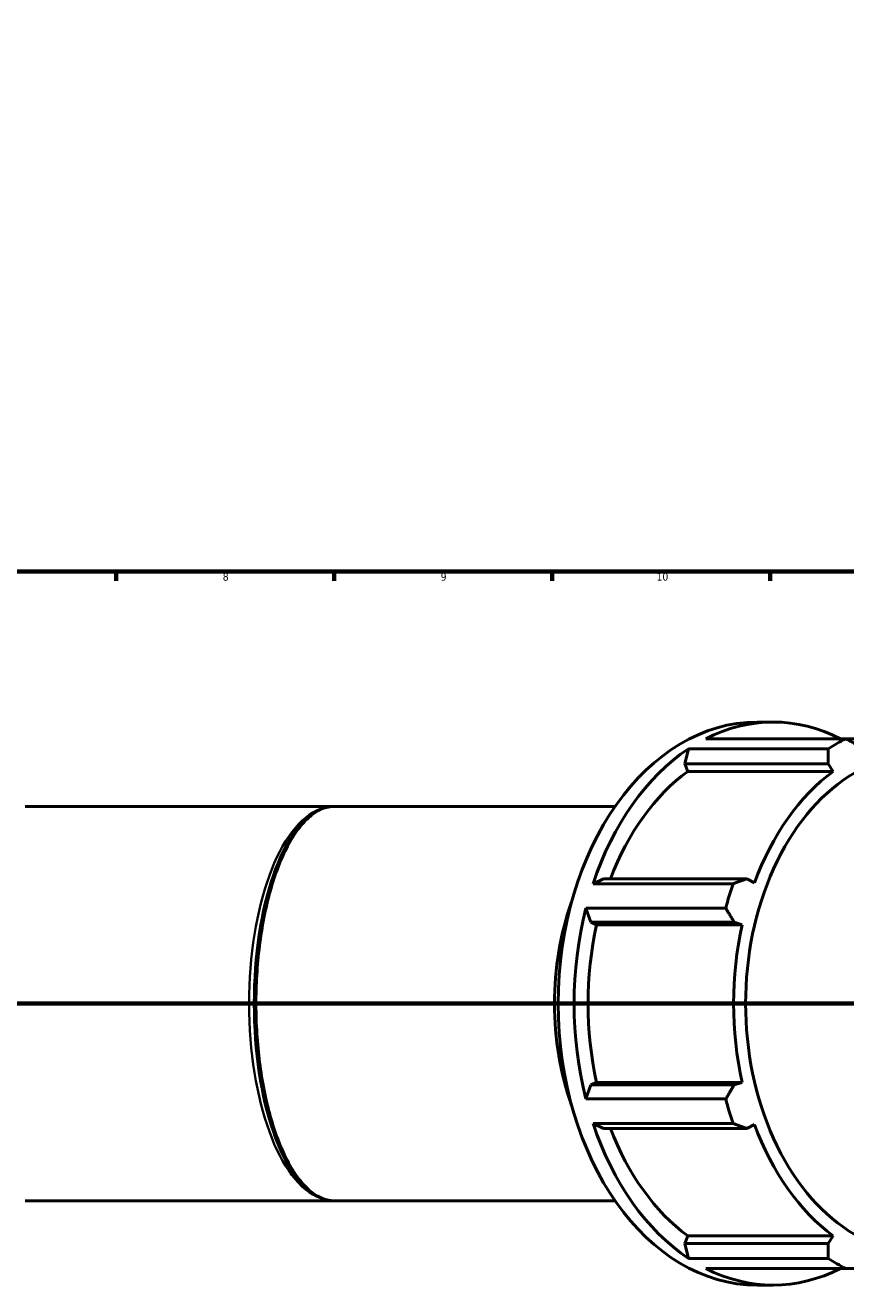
# Model space of a CAD drawing. Header units: millimetres. Extents: x -21 to 1695, y -211 to 1449.
# Tile 4 of 11: x 461 to 725, y -211 to 196. Entities that reach past the tile are written whole.
import ezdxf

# ---------------------------------------------------------------- set-up
doc = ezdxf.new("R2010")
doc.units = ezdxf.units.MM
doc.linetypes.add('CHAIN', pattern=[0.7087, 0.4724, -0.0591, 0.1181, -0.0591])
for name, color, linetype, lineweight in [('Border (ISO)', 7, 'Continuous', 70), ('Section Line (ISO)', 7, 'CHAIN', 70), ('Visible (ISO)', 7, 'Continuous', 50), ('Visible Narrow (ISO)', 7, 'Continuous', 35)]:
    doc.layers.add(name, color=color, linetype=linetype, lineweight=lineweight)
doc.styles.add('Note Text (ISO)', font='tahoma.ttf')

# ---------------------------------------------------------------- blocks, each defined once
blk = doc.blocks.new('Borders Default Border')
at = {"layer": 'Border (ISO)'}
for p, q in [((490.58, 20), (490.58, 17.1)), ((560.67, 20), (560.67, 17.1)), ((630.75, 20), (630.75, 17.1)), ((700.83, 20), (700.83, 17.1))]:
    blk.add_line(p, q, dxfattribs=at)
at = {"layer": 'Border (ISO)', "flags": 128}
blk.add_lwpolyline([(20, 20), (20, 574), (821, 574), (821, 20), (20, 20)], dxfattribs=at)
at = {"layer": 'Border (ISO)', "color": 232, "true_color": 0xca0064, "char_height": 2.5, "attachment_point": 7, "style": 'Note Text (ISO)'}
for s, insert in [('8', (524.81, 17.04)), ('9', (594.88, 17.05)), ('10', (664.29, 17.05))]:
    blk.add_mtext(s, dxfattribs=dict(at, insert=insert))
blk = doc.blocks.new('2dTransSection0')
at = {"layer": 'Section Line (ISO)', "linetype": 'CHAIN'}
blk.add_line((217.12, -118.84), (1036.69, -118.84), dxfattribs=at)

msp = doc.modelspace()

# ---------------------------------------------------------------- linework, layer by layer
at = {"layer": 'Visible (ISO)'}
for p, q in [((696.6459, -28.3418), (701.7654, -28.3418)), ((680.0969, -33.6878), (725.0918, -33.6878)), ((768.4287, -33.6878), (725.0918, -33.6878)), ((674.5103, -36.9603), (673.3986, -41.7783)), ((719.5052, -36.9603), (674.5103, -36.9603)), ((673.3986, -41.7783), (674.285, -44.1865)), ((673.3986, -41.7783), (719.4276, -41.7783)), ((674.285, -44.1865), (721.0898, -44.1865)), ((719.4276, -41.7783), (721.0898, -44.1865)), ((461.3229, -55.4918), (560.4312, -55.4918)), ((560.4312, -55.4918), (650.9456, -55.4918)), ((647.2732, -78.725), (643.8664, -80.2973)), ((643.8664, -80.2973), (688.8613, -80.2973)), ((693.3023, -78.725), (647.2732, -78.725)), ((695.7808, -79.9787), (693.3023, -78.725)), ((641.5524, -88.1979), (643.1752, -92.7164)), ((686.5473, -88.1979), (641.5524, -88.1979)), ((643.1752, -92.7164), (645.0062, -93.5329)), ((643.1752, -92.7164), (689.2043, -92.7164)), ((645.0062, -93.5329), (691.8109, -93.5329)), ((689.2043, -92.7164), (691.8109, -93.5329)), ((643.1752, -144.9671), (641.5524, -149.4856)), ((645.0062, -144.1507), (643.1752, -144.9671)), ((689.2043, -144.9671), (643.1752, -144.9671)), ((645.0062, -144.1507), (691.8109, -144.1507)), ((691.8109, -144.1507), (689.2043, -144.9671)), ((641.5524, -149.4856), (686.5473, -149.4856)), ((643.8664, -157.3862), (647.2732, -158.9585)), ((688.8613, -157.3862), (643.8664, -157.3862)), ((693.3023, -158.9585), (695.7808, -157.7048)), ((647.2732, -158.9585), (693.3023, -158.9585)), ((461.3229, -182.1918), (560.4312, -182.1918)), ((560.4312, -182.1918), (650.9456, -182.1918)), ((674.285, -193.497), (673.3986, -195.9053)), ((674.285, -193.497), (721.0898, -193.497)), ((721.0898, -193.497), (719.4276, -195.9053)), ((673.3986, -195.9053), (674.5103, -200.7232)), ((719.4276, -195.9053), (673.3986, -195.9053)), ((674.5103, -200.7232), (719.5052, -200.7232)), ((725.0918, -203.9958), (680.0969, -203.9958)), ((725.0918, -203.9958), (768.4287, -203.9958)), ((696.6459, -209.3418), (701.7654, -209.3418))]:
    msp.add_line(p, q, dxfattribs=at)
for centre, major_axis, start_param, end_param in [((696.6459, -118.8418), (0, 90.5), 0, 3.14159265), ((701.7654, -118.8418), (0, 90.5), 5.93775002, 6.62862059), ((749.6789, -118.8418), (0, 80.2838), 6.14217766, 9.56578561), ((746.7602, -118.8418), (0, 90.5), 0.34543529, 0.43996288), ((701.7654, -118.8418), (0, -90.5), 3.58155553, 4.2724261), ((701.7654, -118.8418), (0, -84.165), 3.6215582, 4.2155561), ((748.5701, -118.8418), (0, -84.165), 3.6215582, 4.23242344), ((746.7602, -118.8418), (0, -90.5), 4.2724261, 4.36695369), ((682.6511, -118.8418), (0, -72.4), 4.2436957, 5.18108226), ((701.7654, -118.8418), (0, -90.5), 4.36695369, 5.05782427), ((701.7654, -118.8418), (0, -84.165), 4.40695636, 5.0178216), ((748.5701, -118.8418), (0, -84.165), 4.40695636, 5.0178216), ((746.7602, -118.8418), (0, -90.5), 5.05782427, 5.15235186), ((701.7654, -118.8418), (0, -90.5), 5.15235186, 5.84322243), ((748.5701, -118.8418), (0, -84.165), 5.19235452, 5.80321976), ((701.7654, -118.8418), (0, -84.165), 5.20922186, 5.80321976), ((746.7602, -118.8418), (0, -90.5), 5.84322243, 5.93775002), ((701.7654, -118.8418), (0, -90.5), 5.93775002, 6.62862059)]:
    msp.add_ellipse(centre, major_axis=major_axis, ratio=0.70710678, start_param=start_param, end_param=end_param, dxfattribs=at)
for points, weights in [([(725.0918, -33.6878), (727.2597, -34.8587), (729.3211, -35.9828)], [2.39104022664, 2.42091427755, 2.44916063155]), ([(719.4276, -41.7783), (719.4758, -39.4184), (719.5052, -36.9603)], [2.44916063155, 2.42091427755, 2.39104022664]), ([(688.8613, -80.2973), (691.1373, -79.4951), (693.3023, -78.725)], [2.40042970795, 2.43042107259, 2.45877834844]), ([(689.2043, -92.7164), (687.9131, -90.5033), (686.5473, -88.1979)], [2.45877834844, 2.43042107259, 2.40042970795]), ([(686.5473, -149.4856), (687.9131, -147.1802), (689.2043, -144.9671)], [2.40042970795, 2.43042107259, 2.45877834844]), ([(693.3023, -158.9585), (691.1373, -158.1884), (688.8613, -157.3862)], [2.45877834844, 2.43042107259, 2.40042970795]), ([(719.5052, -200.7232), (719.4758, -198.2651), (719.4276, -195.9053)], [2.40042970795, 2.43042107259, 2.45877834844])]:
    msp.add_rational_spline(points, weights, degree=2, dxfattribs=at)
msp.add_open_spline([(560.4312, -55.4918), (559.668, -55.4918), (558.9045, -55.5876), (557.4016, -55.9693), (556.6632, -56.245), (555.2341, -56.9583), (554.5451, -57.3801), (553.2015, -58.3634), (552.5474, -58.9155), (551.2652, -60.1505), (550.637, -60.8286), (549.4054, -62.3098), (548.8019, -63.1105), (547.6223, -64.8303), (547.0462, -65.748), (545.3679, -68.6621), (544.3058, -70.833), (542.3447, -75.541), (541.4432, -78.0712), (539.8253, -83.4076), (539.1057, -86.2079), (537.862, -91.9988), (537.3345, -94.985), (536.4772, -101.0737), (536.1445, -104.1736), (535.6751, -110.4274), (535.5362, -113.5804), (535.4513, -119.887), (535.5043, -123.0406), (535.8, -129.2995), (536.0431, -132.4046), (536.7164, -138.5166), (537.1481, -141.5224), (538.1954, -147.38), (538.8133, -150.229), (540.2268, -155.708), (541.0251, -158.3333), (542.7864, -163.2893), (543.7522, -165.6135), (545.8241, -169.8849), (546.9326, -171.8244), (549.2514, -175.2497), (550.4632, -176.7264), (552.3156, -178.5582), (552.9473, -179.1096), (554.7496, -180.4861), (555.9149, -181.1371), (558.1983, -181.9883), (559.316, -182.1918), (560.4312, -182.1918)], degree=3, knots=[-1.57079633, -1.57079633, -1.57079633, -1.57079633, -1.46596681, -1.46596681, -1.36691545, -1.36691545, -1.27644998, -1.27644998, -1.19118285, -1.19118285, -1.10861193, -1.10861193, -1.02748579, -1.02748579, -0.94725741, -0.94725741, -0.78820184, -0.78820184, -0.6318419, -0.6318419, -0.47835367, -0.47835367, -0.32765249, -0.32765249, -0.1792816, -0.1792816, -0.03250374, -0.03250374, 0.11358148, 0.11358148, 0.259933, 0.259933, 0.40747564, 0.40747564, 0.55700914, 0.55700914, 0.70911035, 0.70911035, 0.86403723, 0.86403723, 1.02170763, 1.02170763, 1.18205621, 1.18205621, 1.26442504, 1.26442504, 1.41761068, 1.41761068, 1.57079633, 1.57079633, 1.57079633, 1.57079633], dxfattribs=at)
at = {"layer": 'Visible Narrow (ISO)'}
for major_axis, ratio, start_param, end_param in [((0, -63.35), 0.42859825, 3.29867229, 6.12610567), ((0, 63.35), 0.40404205, 0.15707963, 2.98451302)]:
    msp.add_ellipse((560.4312, -118.8418), major_axis=major_axis, ratio=ratio, start_param=start_param, end_param=end_param, dxfattribs=at)

# ---------------------------------------------------------------- block references
msp.add_blockref('Borders Default Border', (0, 0))
at = {"layer": 'Section Line (ISO)'}
msp.add_blockref('2dTransSection0', (0, 0), dxfattribs=at)

doc.saveas('drawing.dxf')
